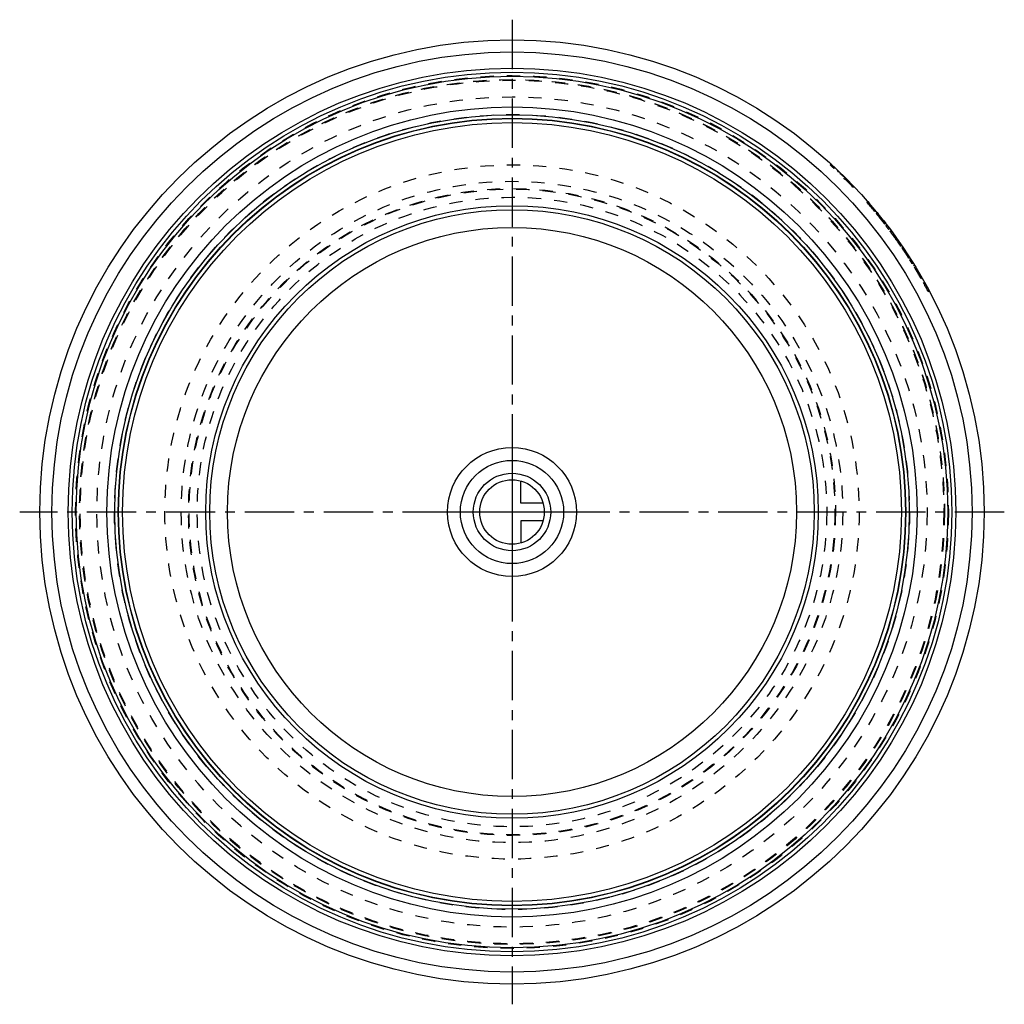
# Model space of a CAD drawing. Header units: millimetres. Extents: x 128 to 372, y 128 to 372.
import ezdxf

# ---------------------------------------------------------------- set-up
doc = ezdxf.new("R2010")
doc.units = ezdxf.units.MM
doc.header["$LTSCALE"] = 32.592593
doc.linetypes.add('CENTER', pattern=[0.6, 0.375, -0.075, 0.075, -0.075])
doc.linetypes.add('HIDDEN', pattern=[0.2, 0.1, -0.1])
for name, color, linetype in [('FASEN', 7, 'CONTINUOUS'), ('KOERPER', 7, 'CONTINUOUS'), ('KONST.EL_MIT_GEO', 7, 'CONTINUOUS'), ('KURVEN', 7, 'CONTINUOUS'), ('L1', 7, 'CONTINUOUS')]:
    doc.layers.add(name, color=color, linetype=linetype)

msp = doc.modelspace()

# ---------------------------------------------------------------- linework, layer by layer
at = {"layer": 'FASEN', "color": 8, "linetype": 'HIDDEN'}
msp.add_circle((250, 250), 78, dxfattribs=at)
at = {"layer": 'KOERPER', "color": 8, "linetype": 'HIDDEN'}
for radius in [80.15, 80]:
    msp.add_circle((250, 250), radius, dxfattribs=at)
at = {"layer": 'KONST.EL_MIT_GEO', "color": 8, "linetype": 'HIDDEN'}
for p, q in [((329.07, 336.24), (328.86, 336.02)), ((328.86, 336.02), (329.1, 335.8)), ((329.11, 336.2), (328.91, 335.98)), ((329.07, 336.24), (329.11, 336.2)), ((329.31, 336.02), (329.1, 335.8)), ((329.79, 335.57), (329.59, 335.35)), ((330.75, 334.66), (330.55, 334.45)), ((330.78, 334.22), (330.99, 334.44)), ((331.47, 333.97), (331.26, 333.76)), ((331.66, 333.79), (331.45, 333.57)), ((331.86, 333.6), (331.65, 333.38)), ((331.94, 333.52), (331.73, 333.3)), ((332.18, 333.28), (331.96, 333.07)), ((332.76, 332.7), (332.55, 332.49)), ((333.14, 332.32), (332.92, 332.11)), ((332.97, 332.07), (333.18, 332.28)), ((334.49, 330.93), (334.28, 330.72)), ((334.5, 330.49), (334.72, 330.69)), ((338.15, 326.93), (337.93, 326.73)), ((338.15, 326.93), (338.52, 326.5)), ((338.52, 326.5), (338.3, 326.3)), ((338.89, 326.07), (338.67, 325.88)), ((339.63, 325.21), (339.4, 325.02)), ((339.75, 325.06), (339.52, 324.87)), ((339.76, 324.58), (339.99, 324.77)), ((339.88, 324.44), (340.11, 324.63)), ((340.47, 324.19), (340.24, 324)), ((340.47, 324.19), (340.83, 323.75)), ((340.83, 323.75), (340.59, 323.56)), ((341.18, 323.31), (340.95, 323.12)), ((341.38, 323.07), (341.14, 322.88)), ((341.42, 323.01), (341.19, 322.82)), ((341.19, 322.82), (341.65, 322.24)), ((341.39, 322.57), (341.63, 322.75)), ((341.89, 322.42), (341.65, 322.24)), ((342.06, 322.2), (341.83, 322.02)), ((342.06, 322.2), (342.52, 321.62)), ((342.09, 321.68), (342.33, 321.87)), ((342.52, 321.62), (342.28, 321.43)), ((342.32, 321.39), (342.55, 321.57)), ((342.9, 321.12), (342.66, 320.94)), ((343.58, 320.22), (343.34, 320.04)), ((343.92, 319.77), (343.68, 319.59)), ((343.95, 319.73), (343.71, 319.55)), ((344.56, 318.9), (344.32, 318.72)), ((344.32, 318.72), (344.44, 318.55)), ((344.68, 318.73), (344.44, 318.55)), ((344.95, 318.36), (344.71, 318.18)), ((344.98, 318.33), (344.73, 318.15)), ((344.73, 318.15), (345.29, 317.37)), ((345.26, 317.94), (345.01, 317.76)), ((345.54, 317.54), (345.29, 317.37)), ((345.56, 317.51), (345.31, 317.34)), ((345.82, 317.14), (345.58, 316.96)), ((345.58, 316.96), (345.69, 316.8)), ((345.94, 316.97), (345.69, 316.8)), ((346.53, 316.12), (346.28, 315.95)), ((346.31, 315.91), (346.56, 316.08)), ((346.87, 315.61), (346.63, 315.44)), ((346.87, 315.61), (347.19, 315.14)), ((347.19, 315.14), (346.94, 314.97)), ((347.5, 314.67), (347.25, 314.5)), ((348.13, 313.72), (347.87, 313.56)), ((348.23, 313.56), (347.98, 313.4)), ((348.18, 313.08), (348.43, 313.25)), ((348.28, 312.93), (348.53, 313.09)), ((348.84, 312.61), (348.59, 312.45)), ((349.44, 311.65), (349.18, 311.49)), ((349.74, 311.17), (349.48, 311.01)), ((350.03, 310.69), (349.77, 310.53)), ((350.39, 310.1), (350.13, 309.94)), ((350.96, 309.12), (350.7, 308.97)), ((351.31, 308.53), (351.05, 308.38)), ((351.33, 307.89), (351.59, 308.04)), ((352.23, 306.9), (351.97, 306.75)), ((352.37, 306.65), (352.11, 306.51)), ((352.69, 306.07), (352.42, 305.93)), ((352.78, 305.91), (352.51, 305.76)), ((352.6, 305.6), (352.51, 305.76)), ((352.81, 305.86), (352.54, 305.71)), ((352.82, 305.82), (352.56, 305.68)), ((352.86, 305.75), (352.6, 305.61)), ((352.87, 305.74), (352.6, 305.6)), ((352.89, 305.69), (352.63, 305.55)), ((352.63, 305.55), (352.69, 305.43)), ((352.96, 305.58), (352.69, 305.44)), ((352.82, 305.82), (352.96, 305.58)), ((353.27, 304.99), (353.01, 304.85)), ((353.4, 304.74), (353.14, 304.6))]:
    msp.add_line(p, q, dxfattribs=at)
at = {"layer": 'KONST.EL_MIT_GEO', "color": 7, "linetype": 'Continuous'}
for radius in [117, 114, 110, 109, 108, 100.37, 98.44, 97.57, 97.5, 96.5, 75.91, 74.92, 70.5]:
    msp.add_circle((250, 250), radius, dxfattribs=at)
at = {"layer": 'KONST.EL_MIT_GEO', "color": 8, "linetype": 'HIDDEN'}
for radius in [108.15, 107.17, 107.15, 107, 102.87, 98.5, 86.02, 81.96]:
    msp.add_circle((250, 250), radius, dxfattribs=at)
for start, end in [(43.606, 47.3245), (39.6317, 41.1099), (38.4503, 39.3544), (37.7155, 38.2436), (36.8836, 37.438), (36.0755, 36.6061), (35.016, 35.9755), (34.3854, 34.916), (32.6296, 34.1079), (31.798, 32.3524), (29.7376, 31.5207), (27.8978, 29.099)]:
    msp.add_arc((250, 250), 116.7, start, end, dxfattribs=at)
at = {"layer": 'KURVEN', "color": 40, "linetype": 'Continuous'}
for p, q in [((250, 266), (250, 234)), ((252.2, 252.2), (252.2, 257.69)), ((257.69, 252.2), (252.2, 252.2)), ((266, 250), (234, 250)), ((257.69, 247.8), (252.2, 247.8)), ((252.2, 247.8), (252.2, 242.31))]:
    msp.add_line(p, q, dxfattribs=at)
for radius in [16, 12.8, 9.6, 8]:
    msp.add_circle((250, 250), radius, dxfattribs=at)
at = {"layer": 'L1', "color": 2, "linetype": 'CENTER'}
for p, q in [((250, 372), (250, 128)), ((372, 250), (128, 250))]:
    msp.add_line(p, q, dxfattribs=at)

doc.saveas('drawing.dxf')
